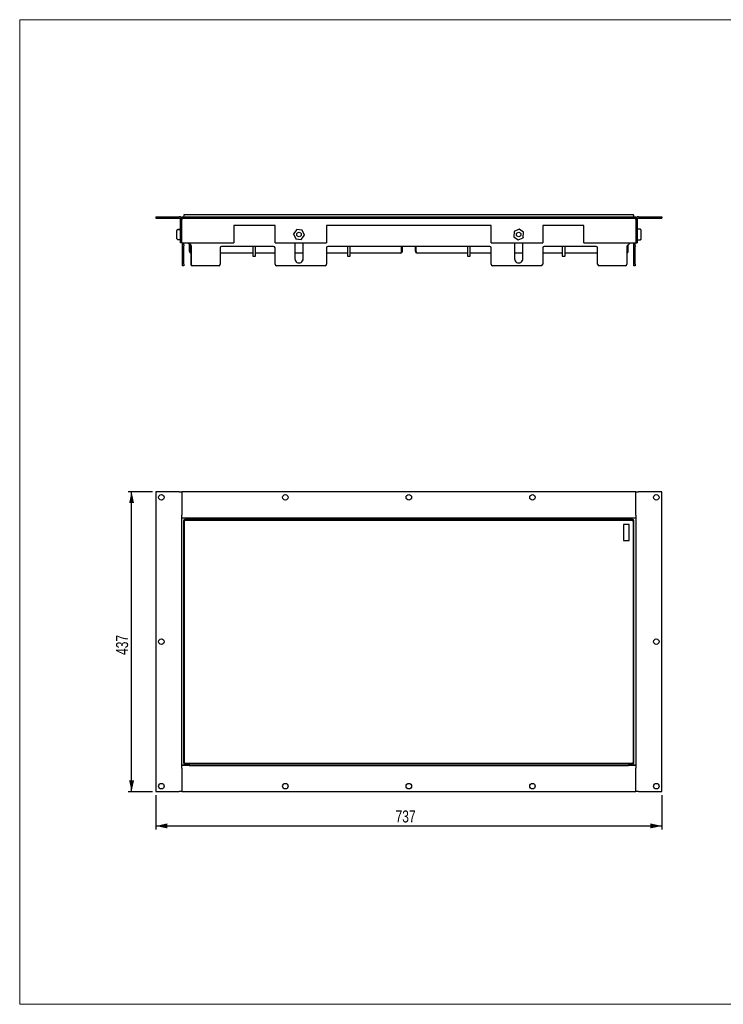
# Model space of a CAD drawing. Header units: millimetres. Extents: x 24 to 2074, y 25 to 1460.
# Tile 1 of 2: x 24 to 1049, y 25 to 1460. Entities that reach past the tile are written whole.
import ezdxf

# ---------------------------------------------------------------- set-up
doc = ezdxf.new("R2010")
doc.units = ezdxf.units.MM
doc.header["$LTSCALE"] = 5
doc.layers.add('SLD-0', color=179, linetype='Continuous')
doc.styles.add('SLDTEXTSTYLE2', font='TXT', dxfattribs={"width": 0.75})
doc.dimstyles.new('SLDDIMSTYLE0', dxfattribs={"dimtxt": 17.5, "dimasz": 16.51, "dimexe": 0, "dimexo": 0.0625, "dimgap": 4.375, "dimtad": 1, "dimrnd": 1e-09, "dimzin": 12, "dimdsep": 46, "dimtxsty": 'SLDTEXTSTYLE2', "dimsah": 1, "dimcen": 0.09, "dimadec": 0, "dimazin": 3, "dimtfac": 1, "dimtofl": 0, "dimtmove": 0, "dimatfit": 3, "dimfxl": 1, "dimfrac": 2, "dimtolj": 1, "dimtzin": 12, "dimarcsym": 0})

# ---------------------------------------------------------------- blocks, each defined once
blk = doc.blocks.new('_D')
at = {"layer": 'SLD-0'}
for p, q in [((222.4, 329.9), (222.4, 279.9)), ((959.4, 329.9), (959.4, 279.9)), ((222.4, 284.9), (959.4, 284.9))]:
    blk.add_line(p, q, dxfattribs=at)
for points in [[(222.4, 284.9), (238.9, 281.4), (238.9, 288.6)], [(959.4, 284.9), (942.9, 288.6), (942.9, 281.4)]]:
    blk.add_solid(points, dxfattribs=at)
at = {"layer": 'SLD-0', "insert": (571.5, 307.5), "char_height": 17.5, "attachment_point": 1, "style": 'SLDTEXTSTYLE2'}
blk.add_mtext('737', dxfattribs=at)
blk = doc.blocks.new('_D_1')
at = {"layer": 'SLD-0'}
for p, q in [((217.4, 772), (182, 772)), ((187, 334.9), (187, 772)), ((217.4, 334.9), (182, 334.9))]:
    blk.add_line(p, q, dxfattribs=at)
for points in [[(187, 772), (183.4, 755.4), (190.6, 755.4)], [(187, 334.9), (190.6, 351.5), (183.4, 351.5)]]:
    blk.add_solid(points, dxfattribs=at)
at = {"layer": 'SLD-0', "insert": (164.4, 534.1), "char_height": 17.5, "attachment_point": 1, "rotation": 90, "style": 'SLDTEXTSTYLE2'}
blk.add_mtext('437', dxfattribs=at)

msp = doc.modelspace()

# ---------------------------------------------------------------- linework, layer by layer
at = {"color": 7, "linetype": 'Continuous', "lineweight": 18}
for p, q in [((2074, 1460), (24, 1460)), ((24, 1460), (24, 25)), ((24, 25), (2074, 25))]:
    msp.add_line(p, q, dxfattribs=at)
at = {"color": 7, "linetype": 'Continuous', "lineweight": 25}
for p, q in [((222.427, 1172.878), (222.427, 1170.878)), ((222.427, 1172.878), (256.427, 1172.878)), ((222.427, 1170.878), (256.427, 1170.878)), ((258.427, 1134.878), (258.427, 1168.878)), ((260.427, 1170.078), (260.243, 1170.078)), ((260.427, 1172.878), (260.427, 1170.878)), ((260.427, 1172.878), (921.427, 1172.878)), ((260.427, 1170.878), (921.427, 1170.878)), ((260.427, 1170.878), (260.427, 1168.878)), ((260.427, 1134.878), (260.427, 1168.878)), ((263.603, 1175.878), (265.28, 1175.878)), ((265.28, 1175.878), (916.147, 1175.878)), ((916.147, 1175.878), (917.823, 1175.878)), ((921.427, 1172.878), (921.427, 1170.878)), ((921.427, 1168.878), (921.427, 1170.878)), ((921.612, 1170.078), (921.427, 1170.078)), ((921.427, 1168.878), (921.427, 1134.878)), ((923.427, 1168.878), (923.427, 1134.878)), ((925.427, 1172.878), (959.427, 1172.878)), ((925.427, 1170.878), (959.427, 1170.878)), ((959.427, 1172.878), (959.427, 1170.878)), ((253.127, 1152.911), (253.127, 1152.969)), ((253.127, 1147.155), (253.127, 1152.911)), ((258.227, 1153.995), (254.125, 1153.995)), ((258.227, 1153.929), (254.125, 1153.929)), ((254.127, 1153.929), (254.127, 1153.907)), ((258.227, 1153.99), (258.227, 1153.995)), ((258.227, 1153.836), (258.227, 1153.929)), ((258.427, 1153.795), (258.427, 1153.802)), ((335.927, 1159.878), (335.927, 1134.878)), ((395.927, 1159.878), (335.927, 1159.878)), ((395.927, 1134.878), (395.927, 1159.878)), ((427.68, 1154.091), (423.08, 1147.871)), ((435.551, 1153.296), (427.864, 1154.171)), ((438.798, 1146.083), (435.711, 1153.177)), ((710.927, 1159.878), (470.927, 1159.878)), ((470.927, 1159.878), (470.927, 1134.878)), ((710.927, 1134.878), (710.927, 1159.878)), ((744.402, 1151.349), (743.708, 1143.644)), ((751.537, 1154.764), (744.517, 1151.513)), ((758.062, 1150.293), (751.736, 1154.746)), ((757.453, 1142.406), (758.146, 1150.111)), ((845.927, 1159.878), (785.927, 1159.878)), ((785.927, 1159.878), (785.927, 1134.878)), ((845.927, 1134.878), (845.927, 1159.878)), ((927.552, 1154.783), (923.627, 1154.783)), ((927.552, 1154.673), (923.627, 1154.673)), ((927.73, 1154.783), (927.552, 1154.783)), ((927.73, 1154.673), (927.552, 1154.673)), ((927.727, 1154.662), (927.727, 1154.672)), ((928.727, 1153.663), (928.727, 1153.566)), ((928.727, 1153.566), (928.727, 1149.1)), ((928.727, 1149.1), (928.727, 1142.411)), ((253.127, 1141.121), (253.127, 1147.155)), ((253.127, 1140.844), (253.127, 1141.121)), ((253.127, 1140.786), (253.127, 1140.844)), ((254.125, 1139.826), (254.303, 1139.826)), ((254.125, 1139.76), (254.303, 1139.76)), ((254.303, 1139.826), (258.227, 1139.826)), ((254.303, 1139.76), (258.227, 1139.76)), ((258.227, 1139.76), (258.227, 1139.761)), ((260.427, 1134.878), (258.427, 1134.878)), ((260.427, 1134.878), (335.927, 1134.878)), ((261.177, 1132.063), (261.177, 1134.878)), ((263.177, 1132.063), (263.177, 1134.878)), ((268.777, 1134.878), (271.427, 1132.228)), ((270.34, 1134.878), (273.154, 1132.063)), ((271.427, 1122.378), (271.427, 1133.79)), ((395.927, 1134.878), (470.927, 1134.878)), ((423.057, 1147.672), (426.143, 1140.578)), ((424.927, 1134.878), (424.927, 1111.478)), ((426.304, 1140.459), (433.991, 1139.585)), ((434.174, 1139.664), (438.775, 1145.884)), ((436.927, 1111.478), (436.927, 1134.878)), ((710.927, 1134.878), (785.927, 1134.878)), ((743.792, 1143.462), (750.118, 1139.009)), ((744.927, 1134.878), (744.927, 1111.478)), ((750.318, 1138.991), (757.337, 1142.243)), ((756.927, 1111.478), (756.927, 1134.878)), ((845.927, 1134.878), (921.427, 1134.878)), ((913.077, 1134.878), (909.263, 1131.063)), ((918.677, 1131.063), (918.677, 1134.878)), ((920.677, 1131.063), (920.677, 1134.878)), ((921.427, 1134.878), (923.427, 1134.878)), ((923.627, 1139.082), (927.73, 1139.082)), ((923.627, 1138.972), (927.73, 1138.972)), ((927.727, 1139.093), (927.727, 1139.083)), ((928.727, 1142.411), (928.727, 1140.189)), ((928.727, 1140.189), (928.727, 1140.092)), ((261.177, 1130.649), (261.177, 1132.063)), ((261.177, 1103.478), (261.177, 1130.649)), ((263.177, 1132.063), (263.177, 1130.649)), ((263.177, 1103.478), (263.177, 1130.649)), ((271.427, 1122.378), (272.427, 1122.378)), ((272.427, 1122.378), (272.427, 1132.79)), ((272.427, 1131.228), (272.434, 1131.221)), ((272.434, 1122.378), (272.434, 1132.783)), ((273.177, 1120.035), (273.177, 1103.478)), ((273.74, 1130.649), (273.74, 1103.478)), ((315.927, 1127.478), (315.927, 1103.478)), ((363.427, 1119.878), (315.927, 1119.878)), ((393.927, 1129.478), (317.927, 1129.478)), ((363.427, 1129.478), (363.427, 1115.678)), ((367.427, 1115.678), (367.427, 1129.478)), ((395.927, 1119.878), (367.427, 1119.878)), ((395.927, 1103.478), (395.927, 1127.478)), ((436.927, 1119.878), (424.927, 1119.878)), ((470.927, 1127.478), (470.927, 1103.478)), ((501.427, 1119.878), (470.927, 1119.878)), ((708.927, 1129.478), (472.927, 1129.478)), ((501.427, 1129.478), (501.427, 1115.678)), ((505.427, 1115.678), (505.427, 1129.478)), ((578.927, 1119.878), (505.427, 1119.878)), ((580.42, 1122.378), (580.42, 1129.478)), ((580.427, 1122.378), (580.427, 1129.478)), ((581.427, 1122.378), (580.427, 1122.378)), ((581.427, 1122.378), (581.427, 1129.478)), ((600.427, 1122.378), (600.427, 1129.478)), ((600.427, 1122.378), (601.427, 1122.378)), ((601.427, 1122.378), (601.427, 1129.478)), ((601.434, 1122.378), (601.434, 1129.478)), ((676.427, 1119.878), (602.927, 1119.878)), ((676.427, 1129.478), (676.427, 1115.678)), ((680.427, 1115.678), (680.427, 1129.478)), ((710.927, 1119.878), (680.427, 1119.878)), ((710.927, 1103.478), (710.927, 1127.478)), ((756.927, 1119.878), (744.927, 1119.878)), ((785.927, 1127.478), (785.927, 1103.478)), ((814.427, 1119.878), (785.927, 1119.878)), ((863.927, 1129.478), (787.927, 1129.478)), ((814.427, 1129.478), (814.427, 1115.678)), ((818.427, 1115.678), (818.427, 1129.478)), ((865.927, 1119.878), (818.427, 1119.878)), ((865.927, 1103.478), (865.927, 1127.478)), ((908.677, 1129.649), (908.677, 1103.478)), ((909.42, 1122.378), (909.42, 1131.221)), ((909.427, 1122.378), (909.427, 1131.228)), ((910.427, 1122.378), (909.427, 1122.378)), ((910.427, 1122.378), (910.427, 1132.228)), ((918.677, 1129.649), (918.677, 1131.063)), ((918.677, 1103.478), (918.677, 1129.649)), ((920.677, 1131.063), (920.677, 1129.649)), ((920.677, 1103.478), (920.677, 1129.649)), ((363.627, 1115.478), (365.477, 1115.478)), ((365.477, 1115.478), (367.227, 1115.478)), ((501.627, 1115.478), (504.802, 1115.478)), ((504.802, 1115.478), (505.227, 1115.478)), ((676.627, 1115.478), (679.948, 1115.478)), ((679.948, 1115.478), (680.227, 1115.478)), ((814.627, 1115.478), (817.805, 1115.478)), ((817.805, 1115.478), (818.227, 1115.478)), ((261.177, 1101.478), (261.177, 1103.478)), ((263.177, 1101.478), (261.177, 1101.478)), ((263.177, 1103.478), (263.177, 1101.478)), ((313.927, 1101.478), (275.74, 1101.478)), ((468.927, 1101.478), (397.927, 1101.478)), ((783.927, 1101.478), (712.927, 1101.478)), ((906.677, 1101.478), (867.927, 1101.478)), ((918.677, 1101.478), (918.677, 1103.478)), ((920.677, 1101.478), (918.677, 1101.478)), ((920.677, 1103.478), (920.677, 1101.478)), ((222.427, 771.95), (222.427, 334.95)), ((256.427, 771.95), (222.427, 771.95)), ((256.427, 771.95), (260.427, 771.95)), ((260.427, 771.95), (260.427, 737.95)), ((921.427, 771.95), (260.427, 771.95)), ((921.427, 737.95), (921.427, 771.95)), ((921.427, 771.95), (925.427, 771.95)), ((959.427, 771.95), (925.427, 771.95)), ((959.427, 334.95), (959.427, 771.95)), ((260.243, 373.45), (260.243, 733.45)), ((269.713, 733.45), (260.243, 733.45)), ((260.427, 733.95), (260.427, 737.95)), ((260.427, 733.95), (270.713, 733.95)), ((260.427, 733.95), (260.427, 733.45)), ((269.713, 731.45), (269.713, 733.45)), ((270.713, 733.2), (269.713, 733.2)), ((270.713, 734.077), (910.713, 734.077)), ((270.713, 731.45), (270.713, 734.077)), ((910.713, 731.45), (910.713, 734.077)), ((910.713, 733.95), (921.427, 733.95)), ((912.713, 733.2), (910.713, 733.2)), ((912.713, 731.45), (912.713, 733.45)), ((921.612, 733.45), (912.713, 733.45)), ((921.427, 737.95), (921.427, 733.95)), ((921.427, 733.45), (921.427, 733.95)), ((921.612, 733.45), (921.612, 373.45)), ((262.713, 729.45), (262.713, 377.45)), ((263.603, 728.883), (263.603, 378.017)), ((916.713, 731.45), (264.713, 731.45)), ((265.28, 730.56), (916.147, 730.56)), ((911.713, 724.45), (903.713, 724.45)), ((903.713, 724.45), (903.713, 701.2)), ((911.713, 701.2), (911.713, 724.45)), ((917.823, 728.883), (917.823, 378.017)), ((918.713, 377.45), (918.713, 729.45)), ((903.713, 701.2), (911.713, 701.2)), ((269.713, 373.45), (260.243, 373.45)), ((260.427, 373.45), (260.427, 372.95)), ((264.713, 375.45), (916.713, 375.45)), ((265.28, 376.34), (916.147, 376.34)), ((269.713, 373.45), (269.713, 375.45)), ((269.713, 373.7), (270.713, 373.7)), ((270.713, 375.45), (270.713, 372.766)), ((910.713, 375.45), (910.713, 372.766)), ((910.713, 373.7), (912.713, 373.7)), ((912.713, 373.45), (912.713, 375.45)), ((921.612, 373.45), (912.713, 373.45)), ((921.427, 372.95), (921.427, 373.45)), ((270.713, 372.95), (260.427, 372.95)), ((260.427, 368.95), (260.427, 372.95)), ((260.427, 368.95), (260.427, 334.95)), ((910.713, 372.766), (270.713, 372.766)), ((921.427, 372.95), (910.713, 372.95)), ((921.427, 372.95), (921.427, 368.95)), ((921.427, 334.95), (921.427, 368.95)), ((222.427, 334.95), (256.427, 334.95)), ((260.427, 334.95), (256.427, 334.95)), ((260.427, 334.95), (921.427, 334.95)), ((925.427, 334.95), (921.427, 334.95)), ((925.427, 334.95), (959.427, 334.95))]:
    msp.add_line(p, q, dxfattribs=at)
at = {"color": 7, "linetype": 'Continuous', "lineweight": 25, "flags": 128}
for points in [[(253.127, 1152.969), (253.203, 1153.361), (253.42, 1153.694)], [(253.127, 1152.911), (253.203, 1153.301), (253.42, 1153.631)], [(253.42, 1153.565), (253.203, 1153.265), (253.127, 1152.911)], [(258.427, 1153.729), (258.423, 1153.75), (258.412, 1153.77), (258.394, 1153.789), (258.369, 1153.805), (258.338, 1153.818), (258.304, 1153.828), (258.266, 1153.834), (258.227, 1153.836)], [(427.68, 1154.091), (427.717, 1154.128), (427.761, 1154.155)], [(427.761, 1154.155), (427.812, 1154.17), (427.864, 1154.171)], [(435.551, 1153.296), (435.601, 1153.284), (435.647, 1153.258)], [(435.647, 1153.258), (435.685, 1153.222), (435.711, 1153.177)], [(744.402, 1151.349), (744.413, 1151.4), (744.438, 1151.446)], [(744.438, 1151.446), (744.473, 1151.485), (744.517, 1151.513)], [(751.537, 1154.764), (751.587, 1154.78), (751.639, 1154.782)], [(751.639, 1154.782), (751.69, 1154.771), (751.736, 1154.746)], [(758.062, 1150.293), (758.101, 1150.258), (758.129, 1150.213)], [(758.129, 1150.213), (758.144, 1150.164), (758.146, 1150.111)], [(928.727, 1153.663), (928.651, 1154.084), (928.434, 1154.442)], [(928.434, 1154.429), (928.651, 1154.078), (928.727, 1153.663)], [(928.434, 1154.341), (928.651, 1153.985), (928.727, 1153.566)], [(928.727, 1153.566), (928.651, 1153.971), (928.434, 1154.314)], [(253.127, 1140.844), (253.203, 1140.454), (253.42, 1140.124)], [(253.127, 1140.786), (253.203, 1140.394), (253.42, 1140.061)], [(258.227, 1139.76), (258.303, 1139.775), (258.323, 1139.785)], [(423.042, 1147.775), (423.054, 1147.825), (423.08, 1147.871)], [(423.057, 1147.672), (423.043, 1147.722), (423.042, 1147.775)], [(426.208, 1140.497), (426.17, 1140.533), (426.143, 1140.578)], [(426.304, 1140.459), (426.253, 1140.472), (426.208, 1140.497)], [(434.093, 1139.6), (434.043, 1139.586), (433.991, 1139.585)], [(434.174, 1139.664), (434.138, 1139.627), (434.093, 1139.6)], [(438.813, 1145.981), (438.8, 1145.93), (438.775, 1145.884)], [(438.798, 1146.083), (438.812, 1146.033), (438.813, 1145.981)], [(743.726, 1143.542), (743.71, 1143.592), (743.708, 1143.644)], [(743.792, 1143.462), (743.754, 1143.498), (743.726, 1143.542)], [(750.216, 1138.973), (750.165, 1138.985), (750.118, 1139.009)], [(750.318, 1138.991), (750.268, 1138.975), (750.216, 1138.973)], [(757.417, 1142.309), (757.382, 1142.271), (757.337, 1142.243)], [(757.453, 1142.406), (757.441, 1142.355), (757.417, 1142.309)], [(928.434, 1139.414), (928.651, 1139.77), (928.727, 1140.189)], [(928.434, 1139.326), (928.651, 1139.678), (928.727, 1140.092)], [(928.727, 1140.092), (928.651, 1139.671), (928.434, 1139.313)], [(272.427, 1122.378), (272.546, 1121.794), (272.828, 1121.381)], [(580.42, 1122.378), (580.077, 1121.495), (579.734, 1120.725), (579.391, 1120.169), (579.048, 1119.898), (578.927, 1119.878)], [(580.009, 1121.341), (580.325, 1121.833), (580.427, 1122.378)], [(601.427, 1122.378), (601.546, 1121.794), (601.828, 1121.381)], [(602.927, 1119.878), (602.584, 1120.039), (602.241, 1120.501), (601.898, 1121.206), (601.555, 1122.062), (601.434, 1122.378)], [(909.009, 1121.341), (909.325, 1121.833), (909.427, 1122.378)]]:
    msp.add_lwpolyline(points, dxfattribs=at)
at = {"color": 7, "linetype": 'Continuous', "lineweight": 25}
for centre, radius in [((430.927, 1146.878), 3.324), ((750.927, 1146.878), 3.324), ((230.427, 763.95), 4), ((410.927, 763.95), 4), ((590.927, 763.95), 4), ((770.927, 763.95), 4), ((951.427, 763.95), 4), ((230.427, 553.45), 4), ((951.427, 553.45), 4), ((230.427, 342.95), 4), ((410.927, 342.95), 4), ((590.927, 342.95), 4), ((770.927, 342.95), 4), ((951.427, 342.95), 4)]:
    msp.add_circle(centre, radius, dxfattribs=at)
for centre, radius, start, end in [((256.427, 1168.878), 4, 0, 90), ((256.427, 1168.878), 2, 360, 90), ((268.213, 1172.878), 5.5, 146.944269, 180), ((913.213, 1172.878), 5.5, 360, 33.055731), ((925.427, 1168.878), 4, 90, 180), ((925.427, 1168.878), 2, 90, 180), ((254.01, 1153.015), 0.879, 144.886255, 177.013399), ((254.13, 1153.007), 0.988, 90.134882, 135.897283), ((254.129, 1152.941), 0.991, 90.096257, 135.643066), ((254.129, 1152.938), 0.991, 90.094007, 135.630964), ((258.228, 1153.793), 0.197, 2.797466, 90.158779), ((923.627, 1154.584), 0.199, 89.855377, 180.27363), ((923.622, 1154.482), 0.191, 88.39738, 182.370443), ((927.718, 1153.807), 0.958, 41.535128, 89.414837), ((927.719, 1153.781), 0.965, 42.158215, 89.498398), ((927.718, 1153.703), 0.959, 41.710575, 89.457564), ((927.721, 1153.648), 0.976, 43.044647, 89.629096), ((254.129, 1140.817), 0.991, 224.368648, 269.906124), ((254.13, 1140.749), 0.988, 224.102671, 269.865419), ((258.227, 1140.026), 0.2, 269.979352, 359.972069), ((258.227, 1139.961), 0.2, 269.95303, 359.944962), ((258.248, 1139.945), 0.177, 294.846549, 4.6605), ((923.622, 1141.812), 0.195, 181.660199, 271.562022), ((923.622, 1139.288), 0.195, 181.660199, 271.562022), ((923.617, 1139.162), 0.19, 177.017052, 273.022518), ((923.619, 1139.271), 0.189, 178.059721, 272.412125), ((927.721, 1140.107), 0.976, 270.37084, 316.955544), ((927.718, 1140.053), 0.959, 270.542611, 318.28925), ((927.719, 1139.974), 0.965, 270.501111, 317.842276), ((927.718, 1139.948), 0.958, 270.585124, 318.465036), ((927.775, 1140.11), 0.948, 326.186321, 358.32136), ((273.887, 1122.345), 2.46, 179.240716, 266.576257), ((278.043, 1123.854), 5.8, 194.751077, 222.105729), ((271.74, 1130.649), 2, 0, 45), ((317.927, 1127.478), 2, 90, 180), ((393.927, 1127.478), 2, 0, 90), ((472.927, 1127.478), 2, 90, 180), ((578.927, 1122.378), 2.5, 270.000037, 0.000006), ((602.927, 1122.378), 2.5, 180.000075, 269.999883), ((708.927, 1127.478), 2, 0, 90), ((787.927, 1127.478), 2, 90, 180), ((863.927, 1127.478), 2, 0, 90), ((910.677, 1129.649), 2, 135, 180), ((899.537, 1125.557), 10.382, 331.689518, 342.166776), ((908.101, 1122.271), 2.329, 284.335461, 2.62119), ((363.627, 1115.678), 0.2, 180, 270), ((367.227, 1115.678), 0.2, 270, 0), ((430.927, 1111.478), 6, 179.999994, 0.000006), ((501.627, 1115.678), 0.2, 180, 270), ((505.227, 1115.678), 0.2, 270, 0), ((676.627, 1115.678), 0.2, 180, 270), ((680.227, 1115.678), 0.2, 270, 0), ((750.927, 1111.478), 6, 179.999994, 0.000006), ((814.627, 1115.678), 0.2, 180, 270), ((818.227, 1115.678), 0.2, 270, 0), ((275.177, 1103.478), 2, 180, 270), ((275.74, 1103.478), 2, 180, 270), ((313.927, 1103.478), 2, 270, 0), ((397.927, 1103.478), 2, 180, 270), ((468.927, 1103.478), 2, 270, 0), ((712.927, 1103.478), 2, 180, 270), ((783.927, 1103.478), 2, 270, 0), ((867.927, 1103.478), 2, 180, 270), ((906.677, 1103.478), 2, 270, 0), ((264.713, 729.45), 2, 88.941525, 180), ((265.242, 728.921), 1.639, 88.677284, 181.322716), ((916.185, 728.921), 1.639, 358.677844, 91.322156), ((916.713, 729.45), 2, 358.941525, 90), ((264.713, 377.45), 2, 178.941525, 272.387075), ((265.242, 377.979), 1.639, 178.677844, 271.322156), ((916.185, 377.979), 1.639, 268.677284, 1.322716), ((916.713, 377.45), 2, 268.941525, 0)]:
    msp.add_arc(centre, radius, start, end, dxfattribs=at)

# ---------------------------------------------------------------- dimensions: what is measured, and where the dimension line sits
at = {"layer": 'SLD-0'}
dim = msp.add_linear_dim(base=(186.973, 771.95), p1=(222.427, 334.95), p2=(222.427, 771.95), angle=90, dimstyle='SLDDIMSTYLE0', dxfattribs=at)
dim.commit()
dim.dimension.update_dxf_attribs({"geometry": '_D_1', "text_midpoint": (186.973, 553.45), "dimtype": 160})
dim = msp.add_linear_dim(base=(959.427, 284.95), p1=(222.427, 334.95), p2=(959.427, 334.95), dimstyle='SLDDIMSTYLE0', dxfattribs=at)
dim.commit()
dim.dimension.update_dxf_attribs({"geometry": '_D', "text_midpoint": (590.927, 284.95), "dimtype": 160})

doc.saveas('drawing.dxf')
